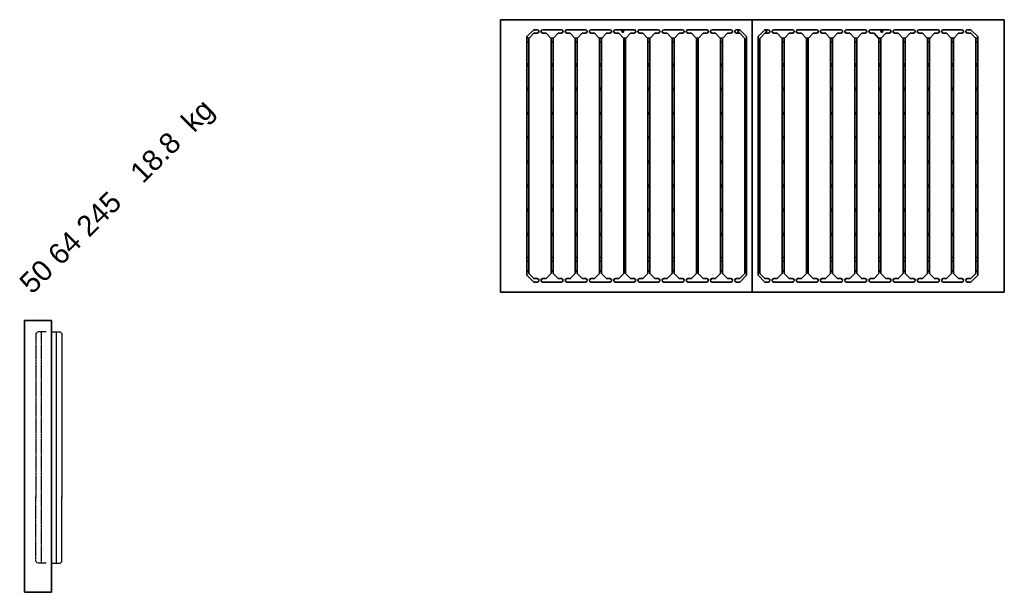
# Model space of a CAD drawing. Extents: x 16735 to 28368, y 1617 to 11525.
# Tile 9 of 13: x 25516 to 28368, y 3613 to 5273. Entities that reach past the tile are written whole.
import ezdxf

# ---------------------------------------------------------------- set-up
doc = ezdxf.new("R2010")
doc.units = 0
doc.header["$LTSCALE"] = 2
doc.linetypes.add('HIDDEN', pattern=[0.375, 0.25, -0.125])
for name, color, linetype in [('DIMENSIONS', 5, 'CONTINUOUS'), ('HIDDEN', 4, 'HIDDEN'), ('MARK BV', 7, 'CONTINUOUS'), ('TEXT', 5, 'CONTINUOUS')]:
    doc.layers.add(name, color=color, linetype=linetype)
doc.layers.add('Visible', color=7, linetype='CONTINUOUS', lineweight=35)
doc.styles.add('Dimensions', font='arial.ttf')

msp = doc.modelspace()

# ---------------------------------------------------------------- linework, layer by layer
at = {"layer": 'DIMENSIONS'}
msp.add_line((25623.18, 3697.82), (25623.18, 4367.82), dxfattribs=at)
at = {"layer": 'HIDDEN'}
for p, q in [((25567.68, 4367.82), (25563.18, 4363.32)), ((25592.68, 4367.82), (25567.68, 4367.82)), ((25578.18, 4367.82), (25578.18, 3697.82)), ((25563.18, 4363.32), (25563.18, 3887.82)), ((25563.18, 3702.32), (25563.18, 3889.82)), ((25567.68, 3697.82), (25563.18, 3702.32)), ((25592.68, 3697.82), (25567.68, 3697.82))]:
    msp.add_line(p, q, dxfattribs=at)
at = {"layer": 'MARK BV'}
for p, q in [((25608.68, 4367.82), (25633.68, 4367.82)), ((25633.68, 4367.82), (25638.18, 4363.32)), ((25638.18, 4363.32), (25638.18, 3887.82)), ((25638.18, 3702.32), (25638.18, 3889.82)), ((25608.68, 3697.82), (25633.68, 3697.82)), ((25633.68, 3697.82), (25638.18, 3702.32))]:
    msp.add_line(p, q, dxfattribs=at)
at = {"layer": 'Visible'}
for p, q in [((26908.38, 4483.6), (26908.38, 5273.12)), ((26908.38, 5273.12), (27638.28, 5273.12)), ((27638.28, 4483.6), (27638.28, 5273.12)), ((27638.28, 5273.12), (28368.19, 5273.12)), ((27638.28, 5272.05), (27638.28, 4484.67)), ((28368.19, 5273.12), (28368.19, 4483.6)), ((27005.56, 5244.07), (26985.52, 5224.03)), ((26985.52, 4532.7), (26985.52, 5224.03)), ((26985.52, 5219.52), (26991.32, 5219.52)), ((26990.84, 5219.02), (27005.27, 5233.95)), ((27005.46, 5234.05), (27005.65, 5234.05)), ((27005.56, 5244.07), (27015.08, 5244.07)), ((27015.08, 5234.05), (27005.65, 5234.05)), ((27031.11, 5244.07), (27085.22, 5244.07)), ((27040.54, 5234.05), (27031.11, 5234.05)), ((27040.54, 5234.05), (27040.73, 5234.05)), ((27040.93, 5233.95), (27055.36, 5219.02)), ((27054.87, 5219.52), (27061.46, 5219.52)), ((27060.97, 5219.02), (27075.4, 5233.95)), ((27075.59, 5234.05), (27075.79, 5234.05)), ((27085.22, 5234.05), (27075.79, 5234.05)), ((27101.25, 5244.07), (27155.35, 5244.07)), ((27110.67, 5234.05), (27101.25, 5234.05)), ((27110.67, 5234.05), (27110.87, 5234.05)), ((27111.06, 5233.95), (27125.49, 5219.02)), ((27125.01, 5219.52), (27131.59, 5219.52)), ((27131.11, 5219.02), (27145.54, 5233.95)), ((27145.73, 5234.05), (27145.92, 5234.05)), ((27155.35, 5234.05), (27145.92, 5234.05)), ((27171.38, 5244.07), (27225.49, 5244.07)), ((27180.81, 5234.05), (27171.38, 5234.05)), ((27180.81, 5234.05), (27181, 5234.05)), ((27181.2, 5233.95), (27195.63, 5219.02)), ((27195.14, 5219.52), (27201.73, 5219.52)), ((27201.24, 5219.02), (27215.67, 5233.95)), ((27215.86, 5234.05), (27216.06, 5234.05)), ((27225.49, 5234.05), (27216.06, 5234.05)), ((27241.52, 5244.07), (27295.62, 5244.07)), ((27250.94, 5234.05), (27241.52, 5234.05)), ((27250.94, 5234.05), (27251.14, 5234.05)), ((27251.33, 5233.95), (27265.76, 5219.02)), ((27265.28, 5219.52), (27271.86, 5219.52)), ((27271.38, 5219.02), (27285.81, 5233.95)), ((27286, 5234.05), (27286.2, 5234.05)), ((27295.62, 5234.05), (27286.2, 5234.05)), ((27311.65, 5244.07), (27365.76, 5244.07)), ((27321.08, 5234.05), (27311.65, 5234.05)), ((27321.08, 5234.05), (27321.28, 5234.05)), ((27321.47, 5233.95), (27335.9, 5219.02)), ((27335.41, 5219.52), (27342, 5219.52)), ((27341.51, 5219.02), (27355.94, 5233.95)), ((27356.13, 5234.05), (27356.33, 5234.05)), ((27365.76, 5234.05), (27356.33, 5234.05)), ((27381.79, 5244.07), (27435.89, 5244.07)), ((27391.21, 5234.05), (27381.79, 5234.05)), ((27391.21, 5234.05), (27391.41, 5234.05)), ((27391.6, 5233.95), (27406.03, 5219.02)), ((27405.55, 5219.52), (27412.13, 5219.52)), ((27411.65, 5219.02), (27426.08, 5233.95)), ((27426.27, 5234.05), (27426.47, 5234.05)), ((27435.89, 5234.05), (27426.47, 5234.05)), ((27451.92, 5244.07), (27506.03, 5244.07)), ((27461.35, 5234.05), (27451.92, 5234.05)), ((27461.35, 5234.05), (27461.55, 5234.05)), ((27461.74, 5233.95), (27476.17, 5219.02)), ((27475.68, 5219.52), (27482.27, 5219.52)), ((27481.78, 5219.02), (27496.21, 5233.95)), ((27496.4, 5234.05), (27496.6, 5234.05)), ((27506.03, 5234.05), (27496.6, 5234.05)), ((27522.06, 5244.07), (27576.16, 5244.07)), ((27531.48, 5234.05), (27522.06, 5234.05)), ((27531.48, 5234.05), (27531.68, 5234.05)), ((27531.87, 5233.95), (27546.3, 5219.02)), ((27545.82, 5219.52), (27552.4, 5219.52)), ((27551.92, 5219.02), (27566.35, 5233.95)), ((27566.54, 5234.05), (27566.74, 5234.05)), ((27576.16, 5234.05), (27566.74, 5234.05)), ((27592.19, 5244.07), (27601.71, 5244.07)), ((27601.62, 5234.05), (27592.19, 5234.05)), ((27597.2, 5234.05), (27597.2, 5244.07)), ((27598.2, 5234.05), (27598.2, 5244.07)), ((27601.62, 5234.05), (27601.82, 5234.05)), ((27621.75, 5224.03), (27601.71, 5244.07)), ((27602.01, 5233.95), (27616.44, 5219.02)), ((27621.75, 5224.03), (27621.75, 4532.7)), ((27674.85, 5244.07), (27654.81, 5224.03)), ((27654.81, 4532.7), (27654.81, 5224.03)), ((27660.13, 5219.02), (27674.55, 5233.95)), ((27674.75, 5234.05), (27674.94, 5234.05)), ((27674.85, 5244.07), (27684.37, 5244.07)), ((27684.37, 5234.05), (27674.94, 5234.05)), ((27678.36, 5244.07), (27678.36, 5234.05)), ((27679.36, 5244.07), (27679.36, 5234.05)), ((27700.4, 5244.07), (27754.51, 5244.07)), ((27709.83, 5234.05), (27700.4, 5234.05)), ((27709.83, 5234.05), (27710.02, 5234.05)), ((27710.22, 5233.95), (27724.64, 5219.02)), ((27724.16, 5219.52), (27730.75, 5219.52)), ((27730.26, 5219.02), (27744.69, 5233.95)), ((27744.88, 5234.05), (27745.08, 5234.05)), ((27754.51, 5234.05), (27745.08, 5234.05)), ((27770.54, 5244.07), (27824.64, 5244.07)), ((27779.96, 5234.05), (27770.54, 5234.05)), ((27779.96, 5234.05), (27780.16, 5234.05)), ((27780.35, 5233.95), (27794.78, 5219.02)), ((27794.3, 5219.52), (27800.88, 5219.52)), ((27800.4, 5219.02), (27814.83, 5233.95)), ((27815.02, 5234.05), (27815.21, 5234.05)), ((27824.64, 5234.05), (27815.21, 5234.05)), ((27840.67, 5244.07), (27894.78, 5244.07)), ((27850.1, 5234.05), (27840.67, 5234.05)), ((27850.1, 5234.05), (27850.29, 5234.05)), ((27850.49, 5233.95), (27864.91, 5219.02)), ((27864.43, 5219.52), (27871.02, 5219.52)), ((27870.53, 5219.02), (27884.96, 5233.95)), ((27885.15, 5234.05), (27885.35, 5234.05)), ((27894.78, 5234.05), (27885.35, 5234.05)), ((27910.81, 5244.07), (27964.91, 5244.07)), ((27920.23, 5234.05), (27910.81, 5234.05)), ((27920.23, 5234.05), (27920.43, 5234.05)), ((27920.62, 5233.95), (27935.05, 5219.02)), ((27934.57, 5219.52), (27941.15, 5219.52)), ((27940.67, 5219.02), (27955.1, 5233.95)), ((27955.29, 5234.05), (27955.48, 5234.05)), ((27964.91, 5234.05), (27955.48, 5234.05)), ((27980.94, 5244.07), (28035.05, 5244.07)), ((27990.37, 5234.05), (27980.94, 5234.05)), ((27990.37, 5234.05), (27990.56, 5234.05)), ((27990.76, 5233.95), (28005.19, 5219.02)), ((28004.7, 5219.52), (28011.29, 5219.52)), ((28010.8, 5219.02), (28025.23, 5233.95)), ((28025.42, 5234.05), (28025.62, 5234.05)), ((28035.05, 5234.05), (28025.62, 5234.05)), ((28051.08, 5244.07), (28105.18, 5244.07)), ((28060.5, 5234.05), (28051.08, 5234.05)), ((28060.5, 5234.05), (28060.7, 5234.05)), ((28060.89, 5233.95), (28075.32, 5219.02)), ((28074.84, 5219.52), (28081.42, 5219.52)), ((28080.94, 5219.02), (28095.37, 5233.95)), ((28095.56, 5234.05), (28095.75, 5234.05)), ((28105.18, 5234.05), (28095.75, 5234.05)), ((28121.21, 5244.07), (28175.32, 5244.07)), ((28130.64, 5234.05), (28121.21, 5234.05)), ((28130.64, 5234.05), (28130.83, 5234.05)), ((28131.03, 5233.95), (28145.46, 5219.02)), ((28144.97, 5219.52), (28151.56, 5219.52)), ((28151.07, 5219.02), (28165.5, 5233.95)), ((28165.69, 5234.05), (28165.89, 5234.05)), ((28175.32, 5234.05), (28165.89, 5234.05)), ((28191.35, 5244.07), (28245.45, 5244.07)), ((28200.77, 5234.05), (28191.35, 5234.05)), ((28200.77, 5234.05), (28200.97, 5234.05)), ((28201.16, 5233.95), (28215.59, 5219.02)), ((28215.11, 5219.52), (28221.69, 5219.52)), ((28221.21, 5219.02), (28235.64, 5233.95)), ((28235.83, 5234.05), (28236.02, 5234.05)), ((28245.45, 5234.05), (28236.02, 5234.05)), ((28261.48, 5244.07), (28271, 5244.07)), ((28270.91, 5234.05), (28261.48, 5234.05)), ((28270.91, 5234.05), (28271.1, 5234.05)), ((28291.04, 5224.03), (28271, 5244.07)), ((28271.3, 5233.95), (28285.73, 5219.02)), ((28285.24, 5219.52), (28291.04, 5219.52)), ((28291.04, 5224.03), (28291.04, 4532.7)), ((26990.84, 5209.2), (26985.52, 5209.2)), ((26990.84, 5219.02), (26990.84, 4537.7)), ((27055.36, 4537.7), (27055.36, 5219.02)), ((27060.97, 5209.2), (27055.36, 5209.2)), ((27060.97, 5219.02), (27060.97, 4537.7)), ((27125.49, 4537.7), (27125.49, 5219.02)), ((27131.11, 5209.2), (27125.49, 5209.2)), ((27131.11, 5219.02), (27131.11, 4537.7)), ((27195.63, 4537.7), (27195.63, 5219.02)), ((27201.24, 5209.2), (27195.63, 5209.2)), ((27201.24, 5219.02), (27201.24, 4537.7)), ((27265.76, 4537.7), (27265.76, 5219.02)), ((27271.38, 5209.2), (27265.76, 5209.2)), ((27271.38, 5219.02), (27271.38, 4537.7)), ((27335.9, 4537.7), (27335.9, 5219.02)), ((27341.51, 5209.2), (27335.9, 5209.2)), ((27341.51, 5219.02), (27341.51, 4537.7)), ((27406.03, 4537.7), (27406.03, 5219.02)), ((27411.65, 5209.2), (27406.03, 5209.2)), ((27411.65, 5219.02), (27411.65, 4537.7)), ((27476.17, 4537.7), (27476.17, 5219.02)), ((27481.78, 5209.2), (27476.17, 5209.2)), ((27481.78, 5219.02), (27481.78, 4537.7)), ((27546.3, 4537.7), (27546.3, 5219.02)), ((27551.92, 5209.2), (27546.3, 5209.2)), ((27551.92, 5219.02), (27551.92, 4537.7)), ((27616.44, 4537.7), (27616.44, 5219.02)), ((27660.13, 5219.02), (27660.13, 4537.7)), ((27724.64, 4537.7), (27724.64, 5219.02)), ((27730.26, 5209.2), (27724.64, 5209.2)), ((27730.26, 5219.02), (27730.26, 4537.7)), ((27794.78, 4537.7), (27794.78, 5219.02)), ((27800.4, 5209.2), (27794.78, 5209.2)), ((27800.4, 5219.02), (27800.4, 4537.7)), ((27864.91, 4537.7), (27864.91, 5219.02)), ((27870.53, 5209.2), (27864.91, 5209.2)), ((27870.53, 5219.02), (27870.53, 4537.7)), ((27935.05, 4537.7), (27935.05, 5219.02)), ((27940.67, 5209.2), (27935.05, 5209.2)), ((27940.67, 5219.02), (27940.67, 4537.7)), ((28005.19, 4537.7), (28005.19, 5219.02)), ((28010.8, 5209.2), (28005.19, 5209.2)), ((28010.8, 5219.02), (28010.8, 4537.7)), ((28075.32, 4537.7), (28075.32, 5219.02)), ((28080.94, 5209.2), (28075.32, 5209.2)), ((28080.94, 5219.02), (28080.94, 4537.7)), ((28145.46, 4537.7), (28145.46, 5219.02)), ((28151.07, 5209.2), (28145.46, 5209.2)), ((28151.07, 5219.02), (28151.07, 4537.7)), ((28215.59, 4537.7), (28215.59, 5219.02)), ((28221.21, 5209.2), (28215.59, 5209.2)), ((28221.21, 5219.02), (28221.21, 4537.7)), ((28285.73, 4537.7), (28285.73, 5219.02)), ((28291.04, 5209.2), (28285.73, 5209.2)), ((26985.52, 5144.68), (26990.84, 5144.68)), ((26990.84, 5139.06), (26985.52, 5139.06)), ((27055.36, 5144.68), (27060.97, 5144.68)), ((27060.97, 5139.06), (27055.36, 5139.06)), ((27125.49, 5144.68), (27131.11, 5144.68)), ((27131.11, 5139.06), (27125.49, 5139.06)), ((27195.63, 5144.68), (27201.24, 5144.68)), ((27201.24, 5139.06), (27195.63, 5139.06)), ((27265.76, 5144.68), (27271.38, 5144.68)), ((27271.38, 5139.06), (27265.76, 5139.06)), ((27335.9, 5144.68), (27341.51, 5144.68)), ((27341.51, 5139.06), (27335.9, 5139.06)), ((27406.03, 5144.68), (27411.65, 5144.68)), ((27411.65, 5139.06), (27406.03, 5139.06)), ((27476.17, 5144.68), (27481.78, 5144.68)), ((27481.78, 5139.06), (27476.17, 5139.06)), ((27546.3, 5144.68), (27551.92, 5144.68)), ((27551.92, 5139.06), (27546.3, 5139.06)), ((27724.64, 5144.68), (27730.26, 5144.68)), ((27730.26, 5139.06), (27724.64, 5139.06)), ((27794.78, 5144.68), (27800.4, 5144.68)), ((27800.4, 5139.06), (27794.78, 5139.06)), ((27864.91, 5144.68), (27870.53, 5144.68)), ((27870.53, 5139.06), (27864.91, 5139.06)), ((27935.05, 5144.68), (27940.67, 5144.68)), ((27940.67, 5139.06), (27935.05, 5139.06)), ((28005.19, 5144.68), (28010.8, 5144.68)), ((28010.8, 5139.06), (28005.19, 5139.06)), ((28075.32, 5144.68), (28080.94, 5144.68)), ((28080.94, 5139.06), (28075.32, 5139.06)), ((28145.46, 5144.68), (28151.07, 5144.68)), ((28151.07, 5139.06), (28145.46, 5139.06)), ((28215.59, 5144.68), (28221.21, 5144.68)), ((28221.21, 5139.06), (28215.59, 5139.06)), ((28285.73, 5144.68), (28291.04, 5144.68)), ((28291.04, 5139.06), (28285.73, 5139.06)), ((26985.52, 5074.54), (26990.84, 5074.54)), ((26990.84, 5068.93), (26985.52, 5068.93)), ((27055.36, 5074.54), (27060.97, 5074.54)), ((27060.97, 5068.93), (27055.36, 5068.93)), ((27125.49, 5074.54), (27131.11, 5074.54)), ((27131.11, 5068.93), (27125.49, 5068.93)), ((27195.63, 5074.54), (27201.24, 5074.54)), ((27201.24, 5068.93), (27195.63, 5068.93)), ((27265.76, 5074.54), (27271.38, 5074.54)), ((27271.38, 5068.93), (27265.76, 5068.93)), ((27335.9, 5074.54), (27341.51, 5074.54)), ((27341.51, 5068.93), (27335.9, 5068.93)), ((27406.03, 5074.54), (27411.65, 5074.54)), ((27411.65, 5068.93), (27406.03, 5068.93)), ((27476.17, 5074.54), (27481.78, 5074.54)), ((27481.78, 5068.93), (27476.17, 5068.93)), ((27546.3, 5074.54), (27551.92, 5074.54)), ((27551.92, 5068.93), (27546.3, 5068.93)), ((27724.64, 5074.54), (27730.26, 5074.54)), ((27730.26, 5068.93), (27724.64, 5068.93)), ((27794.78, 5074.54), (27800.4, 5074.54)), ((27800.4, 5068.93), (27794.78, 5068.93)), ((27864.91, 5074.54), (27870.53, 5074.54)), ((27870.53, 5068.93), (27864.91, 5068.93)), ((27935.05, 5074.54), (27940.67, 5074.54)), ((27940.67, 5068.93), (27935.05, 5068.93)), ((28005.19, 5074.54), (28010.8, 5074.54)), ((28010.8, 5068.93), (28005.19, 5068.93)), ((28075.32, 5074.54), (28080.94, 5074.54)), ((28080.94, 5068.93), (28075.32, 5068.93)), ((28145.46, 5074.54), (28151.07, 5074.54)), ((28151.07, 5068.93), (28145.46, 5068.93)), ((28215.59, 5074.54), (28221.21, 5074.54)), ((28221.21, 5068.93), (28215.59, 5068.93)), ((28285.73, 5074.54), (28291.04, 5074.54)), ((28291.04, 5068.93), (28285.73, 5068.93)), ((26985.52, 5004.41), (26990.84, 5004.41)), ((26990.84, 4998.79), (26985.52, 4998.79)), ((27055.36, 5004.41), (27060.97, 5004.41)), ((27060.97, 4998.79), (27055.36, 4998.79)), ((27125.49, 5004.41), (27131.11, 5004.41)), ((27131.11, 4998.79), (27125.49, 4998.79)), ((27195.63, 5004.41), (27201.24, 5004.41)), ((27201.24, 4998.79), (27195.63, 4998.79)), ((27265.76, 5004.41), (27271.38, 5004.41)), ((27271.38, 4998.79), (27265.76, 4998.79)), ((27335.9, 5004.41), (27341.51, 5004.41)), ((27341.51, 4998.79), (27335.9, 4998.79)), ((27406.03, 5004.41), (27411.65, 5004.41)), ((27411.65, 4998.79), (27406.03, 4998.79)), ((27476.17, 5004.41), (27481.78, 5004.41)), ((27481.78, 4998.79), (27476.17, 4998.79)), ((27546.3, 5004.41), (27551.92, 5004.41)), ((27551.92, 4998.79), (27546.3, 4998.79)), ((27724.64, 5004.41), (27730.26, 5004.41)), ((27730.26, 4998.79), (27724.64, 4998.79)), ((27794.78, 5004.41), (27800.4, 5004.41)), ((27800.4, 4998.79), (27794.78, 4998.79)), ((27864.91, 5004.41), (27870.53, 5004.41)), ((27870.53, 4998.79), (27864.91, 4998.79)), ((27935.05, 5004.41), (27940.67, 5004.41)), ((27940.67, 4998.79), (27935.05, 4998.79)), ((28005.19, 5004.41), (28010.8, 5004.41)), ((28010.8, 4998.79), (28005.19, 4998.79)), ((28075.32, 5004.41), (28080.94, 5004.41)), ((28080.94, 4998.79), (28075.32, 4998.79)), ((28145.46, 5004.41), (28151.07, 5004.41)), ((28151.07, 4998.79), (28145.46, 4998.79)), ((28215.59, 5004.41), (28221.21, 5004.41)), ((28221.21, 4998.79), (28215.59, 4998.79)), ((28285.73, 5004.41), (28291.04, 5004.41)), ((28291.04, 4998.79), (28285.73, 4998.79)), ((26985.52, 4934.27), (26990.84, 4934.27)), ((27055.36, 4934.27), (27060.97, 4934.27)), ((27125.49, 4934.27), (27131.11, 4934.27)), ((27195.63, 4934.27), (27201.24, 4934.27)), ((27265.76, 4934.27), (27271.38, 4934.27)), ((27335.9, 4934.27), (27341.51, 4934.27)), ((27406.03, 4934.27), (27411.65, 4934.27)), ((27476.17, 4934.27), (27481.78, 4934.27)), ((27546.3, 4934.27), (27551.92, 4934.27)), ((27724.64, 4934.27), (27730.26, 4934.27)), ((27794.78, 4934.27), (27800.4, 4934.27)), ((27864.91, 4934.27), (27870.53, 4934.27)), ((27935.05, 4934.27), (27940.67, 4934.27)), ((28005.19, 4934.27), (28010.8, 4934.27)), ((28075.32, 4934.27), (28080.94, 4934.27)), ((28145.46, 4934.27), (28151.07, 4934.27)), ((28215.59, 4934.27), (28221.21, 4934.27)), ((28285.73, 4934.27), (28291.04, 4934.27)), ((26990.84, 4928.65), (26985.52, 4928.65)), ((27060.97, 4928.65), (27055.36, 4928.65)), ((27131.11, 4928.65), (27125.49, 4928.65)), ((27201.24, 4928.65), (27195.63, 4928.65)), ((27271.38, 4928.65), (27265.76, 4928.65)), ((27341.51, 4928.65), (27335.9, 4928.65)), ((27411.65, 4928.65), (27406.03, 4928.65)), ((27481.78, 4928.65), (27476.17, 4928.65)), ((27551.92, 4928.65), (27546.3, 4928.65)), ((27730.26, 4928.65), (27724.64, 4928.65)), ((27800.4, 4928.65), (27794.78, 4928.65)), ((27870.53, 4928.65), (27864.91, 4928.65)), ((27940.67, 4928.65), (27935.05, 4928.65)), ((28010.8, 4928.65), (28005.19, 4928.65)), ((28080.94, 4928.65), (28075.32, 4928.65)), ((28151.07, 4928.65), (28145.46, 4928.65)), ((28221.21, 4928.65), (28215.59, 4928.65)), ((28291.04, 4928.65), (28285.73, 4928.65)), ((26985.52, 4864.14), (26990.84, 4864.14)), ((26990.84, 4858.52), (26985.52, 4858.52)), ((27055.36, 4864.14), (27060.97, 4864.14)), ((27060.97, 4858.52), (27055.36, 4858.52)), ((27125.49, 4864.14), (27131.11, 4864.14)), ((27131.11, 4858.52), (27125.49, 4858.52)), ((27195.63, 4864.14), (27201.24, 4864.14)), ((27201.24, 4858.52), (27195.63, 4858.52)), ((27265.76, 4864.14), (27271.38, 4864.14)), ((27271.38, 4858.52), (27265.76, 4858.52)), ((27335.9, 4864.14), (27341.51, 4864.14)), ((27341.51, 4858.52), (27335.9, 4858.52)), ((27406.03, 4864.14), (27411.65, 4864.14)), ((27411.65, 4858.52), (27406.03, 4858.52)), ((27476.17, 4864.14), (27481.78, 4864.14)), ((27481.78, 4858.52), (27476.17, 4858.52)), ((27546.3, 4864.14), (27551.92, 4864.14)), ((27551.92, 4858.52), (27546.3, 4858.52)), ((27724.64, 4864.14), (27730.26, 4864.14)), ((27730.26, 4858.52), (27724.64, 4858.52)), ((27794.78, 4864.14), (27800.4, 4864.14)), ((27800.4, 4858.52), (27794.78, 4858.52)), ((27864.91, 4864.14), (27870.53, 4864.14)), ((27870.53, 4858.52), (27864.91, 4858.52)), ((27935.05, 4864.14), (27940.67, 4864.14)), ((27940.67, 4858.52), (27935.05, 4858.52)), ((28005.19, 4864.14), (28010.8, 4864.14)), ((28010.8, 4858.52), (28005.19, 4858.52)), ((28075.32, 4864.14), (28080.94, 4864.14)), ((28080.94, 4858.52), (28075.32, 4858.52)), ((28145.46, 4864.14), (28151.07, 4864.14)), ((28151.07, 4858.52), (28145.46, 4858.52)), ((28215.59, 4864.14), (28221.21, 4864.14)), ((28221.21, 4858.52), (28215.59, 4858.52)), ((28285.73, 4864.14), (28291.04, 4864.14)), ((28291.04, 4858.52), (28285.73, 4858.52)), ((26985.52, 4794), (26990.84, 4794)), ((27055.36, 4794), (27060.97, 4794)), ((27125.49, 4794), (27131.11, 4794)), ((27195.63, 4794), (27201.24, 4794)), ((27265.76, 4794), (27271.38, 4794)), ((27335.9, 4794), (27341.51, 4794)), ((27406.03, 4794), (27411.65, 4794)), ((27476.17, 4794), (27481.78, 4794)), ((27546.3, 4794), (27551.92, 4794)), ((27724.64, 4794), (27730.26, 4794)), ((27794.78, 4794), (27800.4, 4794)), ((27864.91, 4794), (27870.53, 4794)), ((27935.05, 4794), (27940.67, 4794)), ((28005.19, 4794), (28010.8, 4794)), ((28075.32, 4794), (28080.94, 4794)), ((28145.46, 4794), (28151.07, 4794)), ((28215.59, 4794), (28221.21, 4794)), ((28285.73, 4794), (28291.04, 4794)), ((26990.84, 4788.38), (26985.52, 4788.38)), ((27060.97, 4788.38), (27055.36, 4788.38)), ((27131.11, 4788.38), (27125.49, 4788.38)), ((27201.24, 4788.38), (27195.63, 4788.38)), ((27271.38, 4788.38), (27265.76, 4788.38)), ((27341.51, 4788.38), (27335.9, 4788.38)), ((27411.65, 4788.38), (27406.03, 4788.38)), ((27481.78, 4788.38), (27476.17, 4788.38)), ((27551.92, 4788.38), (27546.3, 4788.38)), ((27730.26, 4788.38), (27724.64, 4788.38)), ((27800.4, 4788.38), (27794.78, 4788.38)), ((27870.53, 4788.38), (27864.91, 4788.38)), ((27940.67, 4788.38), (27935.05, 4788.38)), ((28010.8, 4788.38), (28005.19, 4788.38)), ((28080.94, 4788.38), (28075.32, 4788.38)), ((28151.07, 4788.38), (28145.46, 4788.38)), ((28221.21, 4788.38), (28215.59, 4788.38)), ((28291.04, 4788.38), (28285.73, 4788.38)), ((26985.52, 4723.87), (26990.84, 4723.87)), ((26990.84, 4718.25), (26985.52, 4718.25)), ((27055.36, 4723.87), (27060.97, 4723.87)), ((27060.97, 4718.25), (27055.36, 4718.25)), ((27125.49, 4723.87), (27131.11, 4723.87)), ((27131.11, 4718.25), (27125.49, 4718.25)), ((27195.63, 4723.87), (27201.24, 4723.87)), ((27201.24, 4718.25), (27195.63, 4718.25)), ((27265.76, 4723.87), (27271.38, 4723.87)), ((27271.38, 4718.25), (27265.76, 4718.25)), ((27335.9, 4723.87), (27341.51, 4723.87)), ((27341.51, 4718.25), (27335.9, 4718.25)), ((27406.03, 4723.87), (27411.65, 4723.87)), ((27411.65, 4718.25), (27406.03, 4718.25)), ((27476.17, 4723.87), (27481.78, 4723.87)), ((27481.78, 4718.25), (27476.17, 4718.25)), ((27546.3, 4723.87), (27551.92, 4723.87)), ((27551.92, 4718.25), (27546.3, 4718.25)), ((27724.64, 4723.87), (27730.26, 4723.87)), ((27730.26, 4718.25), (27724.64, 4718.25)), ((27794.78, 4723.87), (27800.4, 4723.87)), ((27800.4, 4718.25), (27794.78, 4718.25)), ((27864.91, 4723.87), (27870.53, 4723.87)), ((27870.53, 4718.25), (27864.91, 4718.25)), ((27935.05, 4723.87), (27940.67, 4723.87)), ((27940.67, 4718.25), (27935.05, 4718.25)), ((28005.19, 4723.87), (28010.8, 4723.87)), ((28010.8, 4718.25), (28005.19, 4718.25)), ((28075.32, 4723.87), (28080.94, 4723.87)), ((28080.94, 4718.25), (28075.32, 4718.25)), ((28145.46, 4723.87), (28151.07, 4723.87)), ((28151.07, 4718.25), (28145.46, 4718.25)), ((28215.59, 4723.87), (28221.21, 4723.87)), ((28221.21, 4718.25), (28215.59, 4718.25)), ((28285.73, 4723.87), (28291.04, 4723.87)), ((28291.04, 4718.25), (28285.73, 4718.25)), ((26985.52, 4653.73), (26990.84, 4653.73)), ((27055.36, 4653.73), (27060.97, 4653.73)), ((27125.49, 4653.73), (27131.11, 4653.73)), ((27195.63, 4653.73), (27201.24, 4653.73)), ((27265.76, 4653.73), (27271.38, 4653.73)), ((27335.9, 4653.73), (27341.51, 4653.73)), ((27406.03, 4653.73), (27411.65, 4653.73)), ((27476.17, 4653.73), (27481.78, 4653.73)), ((27546.3, 4653.73), (27551.92, 4653.73)), ((27724.64, 4653.73), (27730.26, 4653.73)), ((27794.78, 4653.73), (27800.4, 4653.73)), ((27864.91, 4653.73), (27870.53, 4653.73)), ((27935.05, 4653.73), (27940.67, 4653.73)), ((28005.19, 4653.73), (28010.8, 4653.73)), ((28075.32, 4653.73), (28080.94, 4653.73)), ((28145.46, 4653.73), (28151.07, 4653.73)), ((28215.59, 4653.73), (28221.21, 4653.73)), ((28285.73, 4653.73), (28291.04, 4653.73)), ((26990.84, 4648.11), (26985.52, 4648.11)), ((27060.97, 4648.11), (27055.36, 4648.11)), ((27131.11, 4648.11), (27125.49, 4648.11)), ((27201.24, 4648.11), (27195.63, 4648.11)), ((27271.38, 4648.11), (27265.76, 4648.11)), ((27341.51, 4648.11), (27335.9, 4648.11)), ((27411.65, 4648.11), (27406.03, 4648.11)), ((27481.78, 4648.11), (27476.17, 4648.11)), ((27551.92, 4648.11), (27546.3, 4648.11)), ((27730.26, 4648.11), (27724.64, 4648.11)), ((27800.4, 4648.11), (27794.78, 4648.11)), ((27870.53, 4648.11), (27864.91, 4648.11)), ((27940.67, 4648.11), (27935.05, 4648.11)), ((28010.8, 4648.11), (28005.19, 4648.11)), ((28080.94, 4648.11), (28075.32, 4648.11)), ((28151.07, 4648.11), (28145.46, 4648.11)), ((28221.21, 4648.11), (28215.59, 4648.11)), ((28291.04, 4648.11), (28285.73, 4648.11)), ((26985.52, 4583.6), (26990.84, 4583.6)), ((26990.84, 4573.27), (26985.52, 4573.27)), ((27055.36, 4583.6), (27060.97, 4583.6)), ((27060.97, 4573.27), (27055.36, 4573.27)), ((27125.49, 4583.6), (27131.11, 4583.6)), ((27131.11, 4573.27), (27125.49, 4573.27)), ((27195.63, 4583.6), (27201.24, 4583.6)), ((27201.24, 4573.27), (27195.63, 4573.27)), ((27265.76, 4583.6), (27271.38, 4583.6)), ((27271.38, 4573.27), (27265.76, 4573.27)), ((27335.9, 4583.6), (27341.51, 4583.6)), ((27341.51, 4573.27), (27335.9, 4573.27)), ((27406.03, 4583.6), (27411.65, 4583.6)), ((27411.65, 4573.27), (27406.03, 4573.27)), ((27476.17, 4583.6), (27481.78, 4583.6)), ((27481.78, 4573.27), (27476.17, 4573.27)), ((27546.3, 4583.6), (27551.92, 4583.6)), ((27551.92, 4573.27), (27546.3, 4573.27)), ((27724.64, 4583.6), (27730.26, 4583.6)), ((27730.26, 4573.27), (27724.64, 4573.27)), ((27794.78, 4583.6), (27800.4, 4583.6)), ((27800.4, 4573.27), (27794.78, 4573.27)), ((27864.91, 4583.6), (27870.53, 4583.6)), ((27870.53, 4573.27), (27864.91, 4573.27)), ((27935.05, 4583.6), (27940.67, 4583.6)), ((27940.67, 4573.27), (27935.05, 4573.27)), ((28005.19, 4583.6), (28010.8, 4583.6)), ((28010.8, 4573.27), (28005.19, 4573.27)), ((28075.32, 4583.6), (28080.94, 4583.6)), ((28080.94, 4573.27), (28075.32, 4573.27)), ((28145.46, 4583.6), (28151.07, 4583.6)), ((28151.07, 4573.27), (28145.46, 4573.27)), ((28215.59, 4583.6), (28221.21, 4583.6)), ((28221.21, 4573.27), (28215.59, 4573.27)), ((28285.73, 4583.6), (28291.04, 4583.6)), ((28291.04, 4573.27), (28285.73, 4573.27)), ((26985.52, 4544.72), (26990.84, 4544.72)), ((26985.52, 4543.72), (26990.84, 4543.72)), ((27005.27, 4522.77), (26990.84, 4537.7)), ((27055.36, 4537.7), (27040.93, 4522.77)), ((27055.36, 4544.72), (27060.97, 4544.72)), ((27055.36, 4543.72), (27060.97, 4543.72)), ((27075.4, 4522.77), (27060.97, 4537.7)), ((27125.49, 4537.7), (27111.06, 4522.77)), ((27125.49, 4544.72), (27131.11, 4544.72)), ((27125.49, 4543.72), (27131.11, 4543.72)), ((27145.54, 4522.77), (27131.11, 4537.7)), ((27195.63, 4537.7), (27181.2, 4522.77)), ((27195.63, 4544.72), (27201.24, 4544.72)), ((27195.63, 4543.72), (27201.24, 4543.72)), ((27215.67, 4522.77), (27201.24, 4537.7)), ((27265.76, 4537.7), (27251.33, 4522.77)), ((27265.76, 4544.72), (27271.38, 4544.72)), ((27265.76, 4543.72), (27271.38, 4543.72)), ((27285.81, 4522.77), (27271.38, 4537.7)), ((27335.9, 4537.7), (27321.47, 4522.77)), ((27335.9, 4544.72), (27341.51, 4544.72)), ((27335.9, 4543.72), (27341.51, 4543.72)), ((27355.94, 4522.77), (27341.51, 4537.7)), ((27406.03, 4537.7), (27391.6, 4522.77)), ((27406.03, 4544.72), (27411.65, 4544.72)), ((27406.03, 4543.72), (27411.65, 4543.72)), ((27426.08, 4522.77), (27411.65, 4537.7)), ((27476.17, 4537.7), (27461.74, 4522.77)), ((27476.17, 4544.72), (27481.78, 4544.72)), ((27476.17, 4543.72), (27481.78, 4543.72)), ((27496.21, 4522.77), (27481.78, 4537.7)), ((27546.3, 4537.7), (27531.87, 4522.77)), ((27546.3, 4544.72), (27551.92, 4544.72)), ((27546.3, 4543.72), (27551.92, 4543.72)), ((27566.35, 4522.77), (27551.92, 4537.7)), ((27616.44, 4537.7), (27602.01, 4522.77)), ((27674.55, 4522.77), (27660.13, 4537.7)), ((27724.64, 4537.7), (27710.22, 4522.77)), ((27724.64, 4544.72), (27730.26, 4544.72)), ((27724.64, 4543.72), (27730.26, 4543.72)), ((27744.69, 4522.77), (27730.26, 4537.7)), ((27794.78, 4537.7), (27780.35, 4522.77)), ((27794.78, 4544.72), (27800.4, 4544.72)), ((27794.78, 4543.72), (27800.4, 4543.72)), ((27814.83, 4522.77), (27800.4, 4537.7)), ((27864.91, 4537.7), (27850.49, 4522.77)), ((27864.91, 4544.72), (27870.53, 4544.72)), ((27864.91, 4543.72), (27870.53, 4543.72)), ((27884.96, 4522.77), (27870.53, 4537.7)), ((27935.05, 4537.7), (27920.62, 4522.77)), ((27935.05, 4544.72), (27940.67, 4544.72)), ((27935.05, 4543.72), (27940.67, 4543.72)), ((27955.1, 4522.77), (27940.67, 4537.7)), ((28005.19, 4537.7), (27990.76, 4522.77)), ((28005.19, 4544.72), (28010.8, 4544.72)), ((28005.19, 4543.72), (28010.8, 4543.72)), ((28025.23, 4522.77), (28010.8, 4537.7)), ((28075.32, 4537.7), (28060.89, 4522.77)), ((28075.32, 4544.72), (28080.94, 4544.72)), ((28075.32, 4543.72), (28080.94, 4543.72)), ((28095.37, 4522.77), (28080.94, 4537.7)), ((28145.46, 4537.7), (28131.03, 4522.77)), ((28145.46, 4544.72), (28151.07, 4544.72)), ((28145.46, 4543.72), (28151.07, 4543.72)), ((28165.5, 4522.77), (28151.07, 4537.7)), ((28215.59, 4537.7), (28201.16, 4522.77)), ((28215.59, 4544.72), (28221.21, 4544.72)), ((28215.59, 4543.72), (28221.21, 4543.72)), ((28235.64, 4522.77), (28221.21, 4537.7)), ((28285.73, 4537.7), (28271.3, 4522.77)), ((28285.73, 4544.72), (28291.04, 4544.72)), ((28285.73, 4543.72), (28291.04, 4543.72)), ((26985.52, 4532.7), (27005.56, 4512.66)), ((27005.65, 4522.68), (27005.46, 4522.68)), ((27015.08, 4512.66), (27005.56, 4512.66)), ((27005.65, 4522.68), (27015.08, 4522.68)), ((27031.11, 4522.68), (27040.54, 4522.68)), ((27085.22, 4512.66), (27031.11, 4512.66)), ((27040.73, 4522.68), (27040.54, 4522.68)), ((27075.79, 4522.68), (27075.59, 4522.68)), ((27075.79, 4522.68), (27085.22, 4522.68)), ((27101.25, 4522.68), (27110.67, 4522.68)), ((27155.35, 4512.66), (27101.25, 4512.66)), ((27110.87, 4522.68), (27110.67, 4522.68)), ((27145.92, 4522.68), (27145.73, 4522.68)), ((27145.92, 4522.68), (27155.35, 4522.68)), ((27171.38, 4522.68), (27180.81, 4522.68)), ((27225.49, 4512.66), (27171.38, 4512.66)), ((27181, 4522.68), (27180.81, 4522.68)), ((27216.06, 4522.68), (27215.86, 4522.68)), ((27216.06, 4522.68), (27225.49, 4522.68)), ((27241.52, 4522.68), (27250.94, 4522.68)), ((27295.62, 4512.66), (27241.52, 4512.66)), ((27251.14, 4522.68), (27250.94, 4522.68)), ((27286.2, 4522.68), (27286, 4522.68)), ((27286.2, 4522.68), (27295.62, 4522.68)), ((27311.65, 4522.68), (27321.08, 4522.68)), ((27365.76, 4512.66), (27311.65, 4512.66)), ((27321.28, 4522.68), (27321.08, 4522.68)), ((27356.33, 4522.68), (27356.13, 4522.68)), ((27356.33, 4522.68), (27365.76, 4522.68)), ((27381.79, 4522.68), (27391.21, 4522.68)), ((27435.89, 4512.66), (27381.79, 4512.66)), ((27391.41, 4522.68), (27391.21, 4522.68)), ((27426.47, 4522.68), (27426.27, 4522.68)), ((27426.47, 4522.68), (27435.89, 4522.68)), ((27451.92, 4522.68), (27461.35, 4522.68)), ((27506.03, 4512.66), (27451.92, 4512.66)), ((27461.55, 4522.68), (27461.35, 4522.68)), ((27496.6, 4522.68), (27496.4, 4522.68)), ((27496.6, 4522.68), (27506.03, 4522.68)), ((27522.06, 4522.68), (27531.48, 4522.68)), ((27576.16, 4512.66), (27522.06, 4512.66)), ((27531.68, 4522.68), (27531.48, 4522.68)), ((27566.74, 4522.68), (27566.54, 4522.68)), ((27566.74, 4522.68), (27576.16, 4522.68)), ((27592.19, 4522.68), (27601.62, 4522.68)), ((27601.71, 4512.66), (27592.19, 4512.66)), ((27601.82, 4522.68), (27601.62, 4522.68)), ((27601.71, 4512.66), (27621.75, 4532.7)), ((27654.81, 4532.7), (27674.85, 4512.66)), ((27674.94, 4522.68), (27674.75, 4522.68)), ((27684.37, 4512.66), (27674.85, 4512.66)), ((27674.94, 4522.68), (27684.37, 4522.68)), ((27700.4, 4522.68), (27709.83, 4522.68)), ((27754.51, 4512.66), (27700.4, 4512.66)), ((27710.02, 4522.68), (27709.83, 4522.68)), ((27745.08, 4522.68), (27744.88, 4522.68)), ((27745.08, 4522.68), (27754.51, 4522.68)), ((27770.54, 4522.68), (27779.96, 4522.68)), ((27824.64, 4512.66), (27770.54, 4512.66)), ((27780.16, 4522.68), (27779.96, 4522.68)), ((27815.21, 4522.68), (27815.02, 4522.68)), ((27815.21, 4522.68), (27824.64, 4522.68)), ((27840.67, 4522.68), (27850.1, 4522.68)), ((27894.78, 4512.66), (27840.67, 4512.66)), ((27850.29, 4522.68), (27850.1, 4522.68)), ((27885.35, 4522.68), (27885.15, 4522.68)), ((27885.35, 4522.68), (27894.78, 4522.68)), ((27910.81, 4522.68), (27920.23, 4522.68)), ((27964.91, 4512.66), (27910.81, 4512.66)), ((27920.43, 4522.68), (27920.23, 4522.68)), ((27955.48, 4522.68), (27955.29, 4522.68)), ((27955.48, 4522.68), (27964.91, 4522.68)), ((27980.94, 4522.68), (27990.37, 4522.68)), ((28035.05, 4512.66), (27980.94, 4512.66)), ((27990.56, 4522.68), (27990.37, 4522.68)), ((28025.62, 4522.68), (28025.42, 4522.68)), ((28025.62, 4522.68), (28035.05, 4522.68)), ((28051.08, 4522.68), (28060.5, 4522.68)), ((28105.18, 4512.66), (28051.08, 4512.66)), ((28060.7, 4522.68), (28060.5, 4522.68)), ((28095.75, 4522.68), (28095.56, 4522.68)), ((28095.75, 4522.68), (28105.18, 4522.68)), ((28121.21, 4522.68), (28130.64, 4522.68)), ((28175.32, 4512.66), (28121.21, 4512.66)), ((28130.83, 4522.68), (28130.64, 4522.68)), ((28165.89, 4522.68), (28165.69, 4522.68)), ((28165.89, 4522.68), (28175.32, 4522.68)), ((28191.35, 4522.68), (28200.77, 4522.68)), ((28245.45, 4512.66), (28191.35, 4512.66)), ((28200.97, 4522.68), (28200.77, 4522.68)), ((28236.02, 4522.68), (28235.83, 4522.68)), ((28236.02, 4522.68), (28245.45, 4522.68)), ((28261.48, 4522.68), (28270.91, 4522.68)), ((28271, 4512.66), (28261.48, 4512.66)), ((28271.1, 4522.68), (28270.91, 4522.68)), ((28271, 4512.66), (28291.04, 4532.7)), ((27638.28, 4483.6), (26908.38, 4483.6)), ((28368.19, 4483.6), (27638.28, 4483.6)), ((25530.18, 3614.71), (25530.18, 4401.21)), ((25530.18, 4401.21), (25608.68, 4401.21)), ((25608.68, 4401.21), (25608.68, 3613.21)), ((25530.18, 3810.71), (25530.18, 3613.21)), ((25553.01, 3613.21), (25530.18, 3613.21)), ((25608.68, 3613.21), (25553.1, 3613.21))]:
    msp.add_line(p, q, dxfattribs=at)
for centre in [(27263.06, 5239.06), (28013.5, 5239.06)]:
    msp.add_circle(centre, 2.5, dxfattribs=at)
for centre, radius, start, end in [((27015.08, 5239.06), 5.01, 270, 90), ((27031.11, 5239.06), 5.01, 90, 270), ((27085.22, 5239.06), 5.01, 270, 90), ((27101.25, 5239.06), 5.01, 90, 270), ((27155.35, 5239.06), 5.01, 270, 90), ((27171.38, 5239.06), 5.01, 90, 270), ((27225.49, 5239.06), 5.01, 270, 90), ((27241.52, 5239.06), 5.01, 90, 270), ((27295.62, 5239.06), 5.01, 270, 90), ((27311.65, 5239.06), 5.01, 90, 270), ((27365.76, 5239.06), 5.01, 270, 90), ((27381.79, 5239.06), 5.01, 90, 270), ((27435.89, 5239.06), 5.01, 270, 90), ((27451.92, 5239.06), 5.01, 90, 270), ((27506.03, 5239.06), 5.01, 270, 90), ((27522.06, 5239.06), 5.01, 90, 270), ((27576.16, 5239.06), 5.01, 270, 90), ((27583.18, 5239.06), 2.5, 149.80124, 210.19876), ((27592.19, 5239.06), 5.01, 90, 270), ((27684.37, 5239.06), 5.01, 270, 90), ((27700.4, 5239.06), 5.01, 90, 270), ((27693.39, 5239.06), 2.5, 329.80124, 30.19876), ((27754.51, 5239.06), 5.01, 270, 90), ((27770.54, 5239.06), 5.01, 90, 270), ((27824.64, 5239.06), 5.01, 270, 90), ((27840.67, 5239.06), 5.01, 90, 270), ((27894.78, 5239.06), 5.01, 270, 90), ((27910.81, 5239.06), 5.01, 90, 270), ((27964.91, 5239.06), 5.01, 270, 90), ((27980.94, 5239.06), 5.01, 90, 270), ((28035.05, 5239.06), 5.01, 270, 90), ((28051.08, 5239.06), 5.01, 90, 270), ((28105.18, 5239.06), 5.01, 270, 90), ((28121.21, 5239.06), 5.01, 90, 270), ((28175.32, 5239.06), 5.01, 270, 90), ((28191.35, 5239.06), 5.01, 90, 270), ((28245.45, 5239.06), 5.01, 270, 90), ((28261.48, 5239.06), 5.01, 90, 270), ((27015.08, 4517.67), 5.01, 270, 90), ((27031.11, 4517.67), 5.01, 90, 270), ((27085.22, 4517.67), 5.01, 270, 90), ((27101.25, 4517.67), 5.01, 90, 270), ((27155.35, 4517.67), 5.01, 270, 90), ((27171.38, 4517.67), 5.01, 90, 270), ((27225.49, 4517.67), 5.01, 270, 90), ((27241.52, 4517.67), 5.01, 90, 270), ((27295.62, 4517.67), 5.01, 270, 90), ((27311.65, 4517.67), 5.01, 90, 270), ((27365.76, 4517.67), 5.01, 270, 90), ((27381.79, 4517.67), 5.01, 90, 270), ((27435.89, 4517.67), 5.01, 270, 90), ((27451.92, 4517.67), 5.01, 90, 270), ((27506.03, 4517.67), 5.01, 270, 90), ((27522.06, 4517.67), 5.01, 90, 270), ((27576.16, 4517.67), 5.01, 270, 90), ((27592.19, 4517.67), 5.01, 90, 270), ((27684.37, 4517.67), 5.01, 270, 90), ((27700.4, 4517.67), 5.01, 90, 270), ((27754.51, 4517.67), 5.01, 270, 90), ((27770.54, 4517.67), 5.01, 90, 270), ((27824.64, 4517.67), 5.01, 270, 90), ((27840.67, 4517.67), 5.01, 90, 270), ((27894.78, 4517.67), 5.01, 270, 90), ((27910.81, 4517.67), 5.01, 90, 270), ((27964.91, 4517.67), 5.01, 270, 90), ((27980.94, 4517.67), 5.01, 90, 270), ((28035.05, 4517.67), 5.01, 270, 90), ((28051.08, 4517.67), 5.01, 90, 270), ((28105.18, 4517.67), 5.01, 270, 90), ((28121.21, 4517.67), 5.01, 90, 270), ((28175.32, 4517.67), 5.01, 270, 90), ((28191.35, 4517.67), 5.01, 90, 270), ((28245.45, 4517.67), 5.01, 270, 90), ((28261.48, 4517.67), 5.01, 90, 270)]:
    msp.add_arc(centre, radius, start, end, dxfattribs=at)
for points in [[(27005.46, 5234.05), (27005.43, 5234.03), (27005.39, 5234.02), (27005.33, 5233.98), (27005.3, 5233.97), (27005.27, 5233.95)], [(27040.93, 5233.95), (27040.9, 5233.97), (27040.86, 5233.98), (27040.8, 5234.02), (27040.77, 5234.03), (27040.73, 5234.05)], [(27075.59, 5234.05), (27075.56, 5234.03), (27075.53, 5234.02), (27075.46, 5233.98), (27075.43, 5233.97), (27075.4, 5233.95)], [(27111.06, 5233.95), (27111.03, 5233.97), (27111, 5233.98), (27110.93, 5234.02), (27110.9, 5234.03), (27110.87, 5234.05)], [(27145.73, 5234.05), (27145.7, 5234.03), (27145.66, 5234.02), (27145.6, 5233.98), (27145.57, 5233.97), (27145.54, 5233.95)], [(27181.2, 5233.95), (27181.17, 5233.97), (27181.13, 5233.98), (27181.07, 5234.02), (27181.04, 5234.03), (27181, 5234.05)], [(27215.86, 5234.05), (27215.83, 5234.03), (27215.8, 5234.02), (27215.73, 5233.98), (27215.7, 5233.97), (27215.67, 5233.95)], [(27251.33, 5233.95), (27251.3, 5233.97), (27251.27, 5233.98), (27251.2, 5234.02), (27251.17, 5234.03), (27251.14, 5234.05)], [(27286, 5234.05), (27285.97, 5234.03), (27285.93, 5234.02), (27285.87, 5233.98), (27285.84, 5233.97), (27285.81, 5233.95)], [(27321.47, 5233.95), (27321.44, 5233.97), (27321.4, 5233.98), (27321.34, 5234.02), (27321.31, 5234.03), (27321.28, 5234.05)], [(27356.13, 5234.05), (27356.1, 5234.03), (27356.07, 5234.02), (27356, 5233.98), (27355.97, 5233.97), (27355.94, 5233.95)], [(27391.6, 5233.95), (27391.57, 5233.97), (27391.54, 5233.98), (27391.48, 5234.02), (27391.44, 5234.03), (27391.41, 5234.05)], [(27426.27, 5234.05), (27426.24, 5234.03), (27426.2, 5234.02), (27426.14, 5233.98), (27426.11, 5233.97), (27426.08, 5233.95)], [(27461.74, 5233.95), (27461.71, 5233.97), (27461.67, 5233.98), (27461.61, 5234.02), (27461.58, 5234.03), (27461.55, 5234.05)], [(27496.4, 5234.05), (27496.37, 5234.03), (27496.34, 5234.02), (27496.27, 5233.98), (27496.24, 5233.97), (27496.21, 5233.95)], [(27531.87, 5233.95), (27531.84, 5233.97), (27531.81, 5233.98), (27531.75, 5234.02), (27531.71, 5234.03), (27531.68, 5234.05)], [(27566.54, 5234.05), (27566.51, 5234.03), (27566.47, 5234.02), (27566.41, 5233.98), (27566.38, 5233.97), (27566.35, 5233.95)], [(27602.01, 5233.95), (27601.98, 5233.97), (27601.94, 5233.98), (27601.88, 5234.02), (27601.85, 5234.03), (27601.82, 5234.05)], [(27674.75, 5234.05), (27674.72, 5234.03), (27674.68, 5234.02), (27674.62, 5233.98), (27674.59, 5233.97), (27674.55, 5233.95)], [(27710.22, 5233.95), (27710.18, 5233.97), (27710.15, 5233.98), (27710.09, 5234.02), (27710.06, 5234.03), (27710.02, 5234.05)], [(27744.88, 5234.05), (27744.85, 5234.03), (27744.82, 5234.02), (27744.75, 5233.98), (27744.72, 5233.97), (27744.69, 5233.95)], [(27780.35, 5233.95), (27780.32, 5233.97), (27780.29, 5233.98), (27780.22, 5234.02), (27780.19, 5234.03), (27780.16, 5234.05)], [(27815.02, 5234.05), (27814.99, 5234.03), (27814.95, 5234.02), (27814.89, 5233.98), (27814.86, 5233.97), (27814.83, 5233.95)], [(27850.49, 5233.95), (27850.46, 5233.97), (27850.42, 5233.98), (27850.36, 5234.02), (27850.33, 5234.03), (27850.29, 5234.05)], [(27885.15, 5234.05), (27885.12, 5234.03), (27885.09, 5234.02), (27885.02, 5233.98), (27884.99, 5233.97), (27884.96, 5233.95)], [(27920.62, 5233.95), (27920.59, 5233.97), (27920.56, 5233.98), (27920.49, 5234.02), (27920.46, 5234.03), (27920.43, 5234.05)], [(27955.29, 5234.05), (27955.26, 5234.03), (27955.22, 5234.02), (27955.16, 5233.98), (27955.13, 5233.97), (27955.1, 5233.95)], [(27990.76, 5233.95), (27990.73, 5233.97), (27990.69, 5233.98), (27990.63, 5234.02), (27990.6, 5234.03), (27990.56, 5234.05)], [(28025.42, 5234.05), (28025.39, 5234.03), (28025.36, 5234.02), (28025.29, 5233.98), (28025.26, 5233.97), (28025.23, 5233.95)], [(28060.89, 5233.95), (28060.86, 5233.97), (28060.83, 5233.98), (28060.76, 5234.02), (28060.73, 5234.03), (28060.7, 5234.05)], [(28095.56, 5234.05), (28095.53, 5234.03), (28095.49, 5234.02), (28095.43, 5233.98), (28095.4, 5233.97), (28095.37, 5233.95)], [(28131.03, 5233.95), (28131, 5233.97), (28130.96, 5233.98), (28130.9, 5234.02), (28130.87, 5234.03), (28130.83, 5234.05)], [(28165.69, 5234.05), (28165.66, 5234.03), (28165.63, 5234.02), (28165.56, 5233.98), (28165.53, 5233.97), (28165.5, 5233.95)], [(28201.16, 5233.95), (28201.13, 5233.97), (28201.1, 5233.98), (28201.03, 5234.02), (28201, 5234.03), (28200.97, 5234.05)], [(28235.83, 5234.05), (28235.8, 5234.03), (28235.76, 5234.02), (28235.7, 5233.98), (28235.67, 5233.97), (28235.64, 5233.95)], [(28271.3, 5233.95), (28271.27, 5233.97), (28271.23, 5233.98), (28271.17, 5234.02), (28271.14, 5234.03), (28271.1, 5234.05)], [(27005.27, 4522.77), (27005.3, 4522.75), (27005.33, 4522.74), (27005.39, 4522.71), (27005.43, 4522.69), (27005.46, 4522.68)], [(27040.73, 4522.68), (27040.77, 4522.69), (27040.8, 4522.71), (27040.86, 4522.74), (27040.9, 4522.75), (27040.93, 4522.77)], [(27075.4, 4522.77), (27075.43, 4522.75), (27075.46, 4522.74), (27075.53, 4522.71), (27075.56, 4522.69), (27075.59, 4522.68)], [(27110.87, 4522.68), (27110.9, 4522.69), (27110.93, 4522.71), (27111, 4522.74), (27111.03, 4522.75), (27111.06, 4522.77)], [(27145.54, 4522.77), (27145.57, 4522.75), (27145.6, 4522.74), (27145.66, 4522.71), (27145.7, 4522.69), (27145.73, 4522.68)], [(27181, 4522.68), (27181.04, 4522.69), (27181.07, 4522.71), (27181.13, 4522.74), (27181.17, 4522.75), (27181.2, 4522.77)], [(27215.67, 4522.77), (27215.7, 4522.75), (27215.73, 4522.74), (27215.8, 4522.71), (27215.83, 4522.69), (27215.86, 4522.68)], [(27251.14, 4522.68), (27251.17, 4522.69), (27251.2, 4522.71), (27251.27, 4522.74), (27251.3, 4522.75), (27251.33, 4522.77)], [(27285.81, 4522.77), (27285.84, 4522.75), (27285.87, 4522.74), (27285.93, 4522.71), (27285.97, 4522.69), (27286, 4522.68)], [(27321.28, 4522.68), (27321.31, 4522.69), (27321.34, 4522.71), (27321.4, 4522.74), (27321.44, 4522.75), (27321.47, 4522.77)], [(27355.94, 4522.77), (27355.97, 4522.75), (27356, 4522.74), (27356.07, 4522.71), (27356.1, 4522.69), (27356.13, 4522.68)], [(27391.41, 4522.68), (27391.44, 4522.69), (27391.48, 4522.71), (27391.54, 4522.74), (27391.57, 4522.75), (27391.6, 4522.77)], [(27426.08, 4522.77), (27426.11, 4522.75), (27426.14, 4522.74), (27426.2, 4522.71), (27426.24, 4522.69), (27426.27, 4522.68)], [(27461.55, 4522.68), (27461.58, 4522.69), (27461.61, 4522.71), (27461.67, 4522.74), (27461.71, 4522.75), (27461.74, 4522.77)], [(27496.21, 4522.77), (27496.24, 4522.75), (27496.27, 4522.74), (27496.34, 4522.71), (27496.37, 4522.69), (27496.4, 4522.68)], [(27531.68, 4522.68), (27531.71, 4522.69), (27531.75, 4522.71), (27531.81, 4522.74), (27531.84, 4522.75), (27531.87, 4522.77)], [(27566.35, 4522.77), (27566.38, 4522.75), (27566.41, 4522.74), (27566.47, 4522.71), (27566.51, 4522.69), (27566.54, 4522.68)], [(27601.82, 4522.68), (27601.85, 4522.69), (27601.88, 4522.71), (27601.94, 4522.74), (27601.98, 4522.75), (27602.01, 4522.77)], [(27674.55, 4522.77), (27674.59, 4522.75), (27674.62, 4522.74), (27674.68, 4522.71), (27674.72, 4522.69), (27674.75, 4522.68)], [(27710.02, 4522.68), (27710.06, 4522.69), (27710.09, 4522.71), (27710.15, 4522.74), (27710.18, 4522.75), (27710.22, 4522.77)], [(27744.69, 4522.77), (27744.72, 4522.75), (27744.75, 4522.74), (27744.82, 4522.71), (27744.85, 4522.69), (27744.88, 4522.68)], [(27780.16, 4522.68), (27780.19, 4522.69), (27780.22, 4522.71), (27780.29, 4522.74), (27780.32, 4522.75), (27780.35, 4522.77)], [(27814.83, 4522.77), (27814.86, 4522.75), (27814.89, 4522.74), (27814.95, 4522.71), (27814.99, 4522.69), (27815.02, 4522.68)], [(27850.29, 4522.68), (27850.33, 4522.69), (27850.36, 4522.71), (27850.42, 4522.74), (27850.46, 4522.75), (27850.49, 4522.77)], [(27884.96, 4522.77), (27884.99, 4522.75), (27885.02, 4522.74), (27885.09, 4522.71), (27885.12, 4522.69), (27885.15, 4522.68)], [(27920.43, 4522.68), (27920.46, 4522.69), (27920.49, 4522.71), (27920.56, 4522.74), (27920.59, 4522.75), (27920.62, 4522.77)], [(27955.1, 4522.77), (27955.13, 4522.75), (27955.16, 4522.74), (27955.22, 4522.71), (27955.26, 4522.69), (27955.29, 4522.68)], [(27990.56, 4522.68), (27990.6, 4522.69), (27990.63, 4522.71), (27990.69, 4522.74), (27990.73, 4522.75), (27990.76, 4522.77)], [(28025.23, 4522.77), (28025.26, 4522.75), (28025.29, 4522.74), (28025.36, 4522.71), (28025.39, 4522.69), (28025.42, 4522.68)], [(28060.7, 4522.68), (28060.73, 4522.69), (28060.76, 4522.71), (28060.83, 4522.74), (28060.86, 4522.75), (28060.89, 4522.77)], [(28095.37, 4522.77), (28095.4, 4522.75), (28095.43, 4522.74), (28095.49, 4522.71), (28095.53, 4522.69), (28095.56, 4522.68)], [(28130.83, 4522.68), (28130.87, 4522.69), (28130.9, 4522.71), (28130.96, 4522.74), (28131, 4522.75), (28131.03, 4522.77)], [(28165.5, 4522.77), (28165.53, 4522.75), (28165.56, 4522.74), (28165.63, 4522.71), (28165.66, 4522.69), (28165.69, 4522.68)], [(28200.97, 4522.68), (28201, 4522.69), (28201.03, 4522.71), (28201.1, 4522.74), (28201.13, 4522.75), (28201.16, 4522.77)], [(28235.64, 4522.77), (28235.67, 4522.75), (28235.7, 4522.74), (28235.76, 4522.71), (28235.8, 4522.69), (28235.83, 4522.68)], [(28271.1, 4522.68), (28271.14, 4522.69), (28271.17, 4522.71), (28271.23, 4522.74), (28271.27, 4522.75), (28271.3, 4522.77)]]:
    msp.add_open_spline(points, degree=3, knots=[0, 0, 0, 0, 0.010835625, 0.010835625, 0.02167125, 0.02167125, 0.02167125, 0.02167125], dxfattribs=at)

# ---------------------------------------------------------------- texts
at = {"layer": 'TEXT', "style": 'Dimensions'}
for s, p in [('18.8  kg', (25872.62, 4795.27)), ('50 64 245', (25552.17, 4474.82))]:
    msp.add_text(s, height=60, rotation=45, dxfattribs=at).set_placement(p)

doc.saveas('drawing.dxf')
